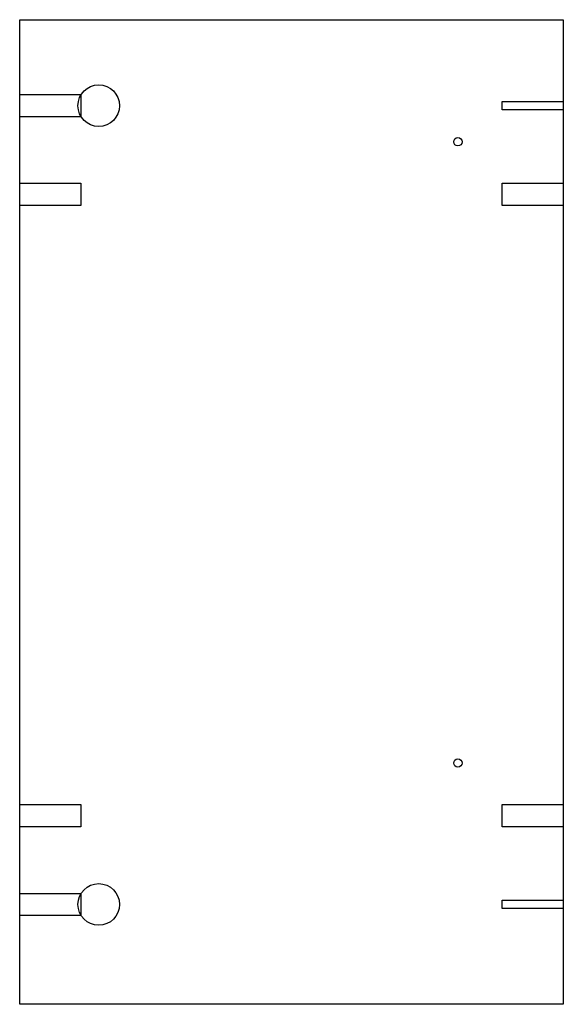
# Model space of a CAD drawing. Header units: inches. Extents: x 0 to 196, y 0 to 355.
import ezdxf

# ---------------------------------------------------------------- set-up
doc = ezdxf.new("R2010")
doc.units = ezdxf.units.IN
doc.header["$MEASUREMENT"] = 0
for name, color, linetype in [('PANEL15.00', 1, 'Continuous'), ('SIDE17.50', 6, 'Continuous'), ('SIDE27.50', 5, 'Continuous'), ('VERTICAL12.00', 251, 'Continuous'), ('VERTICAL3.00', 254, 'Continuous')]:
    doc.layers.add(name, color=color, linetype=linetype)

msp = doc.modelspace()

# ---------------------------------------------------------------- linework, layer by layer
at = {"layer": 'PANEL15.00'}
msp.add_lwpolyline([(0, 0), (0, 355), (196, 355), (196, 0)], close=True, dxfattribs=at)
at = {"layer": 'SIDE17.50'}
for points in [[(22, 328), (22, 320), (0, 320), (0, 328)], [(22, 296), (22, 288), (0, 288), (0, 296)], [(22, 72), (22, 64), (0, 64), (0, 72)], [(22, 40), (22, 32), (0, 32), (0, 40)]]:
    msp.add_lwpolyline(points, close=True, dxfattribs=at)
at = {"layer": 'SIDE27.50'}
for points in [[(174, 325.5), (196, 325.5), (196, 322.5), (174, 322.5)], [(196, 296), (196, 288), (174, 288), (174, 296)], [(196, 72), (196, 64), (174, 64), (174, 72)], [(174, 37.5), (196, 37.5), (196, 34.5), (174, 34.5)]]:
    msp.add_lwpolyline(points, close=True, dxfattribs=at)
at = {"layer": 'VERTICAL12.00'}
for centre in [(28.5, 324), (28.5, 36)]:
    msp.add_circle(centre, 7.5, dxfattribs=at)
at = {"layer": 'VERTICAL3.00'}
for centre in [(158, 311), (158, 87)]:
    msp.add_circle(centre, 1.5, dxfattribs=at)

doc.saveas('drawing.dxf')
